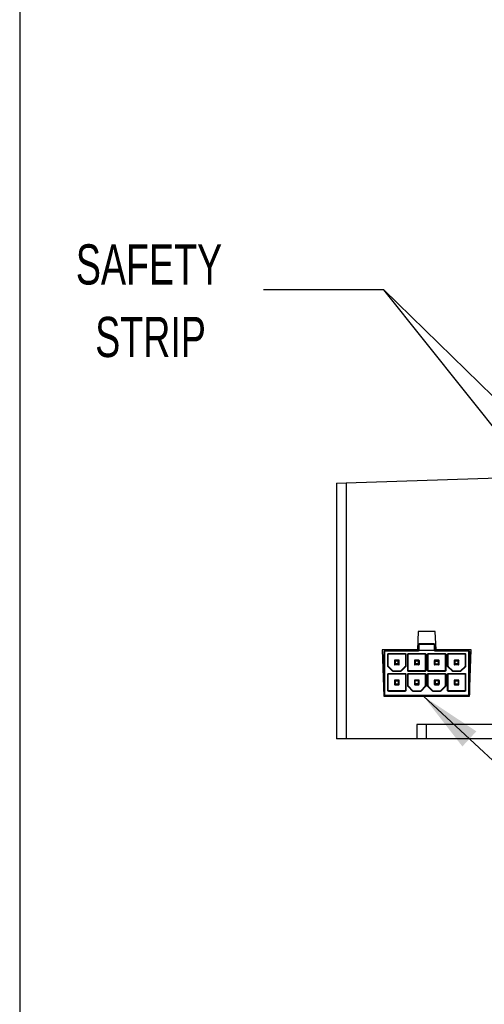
# Model space of a CAD drawing. Header units: millimetres. Extents: x 25 to 1092, y 25 to 838.
# Tile 2 of 9: x 25 to 123, y 224 to 432. Entities that reach past the tile are written whole.
import ezdxf

# ---------------------------------------------------------------- set-up
doc = ezdxf.new("R2010")
doc.units = ezdxf.units.MM
doc.header["$LTSCALE"] = 4
doc.layers.add('TEXT', color=140, linetype='Continuous', lineweight=25)
doc.styles.add('SLDTEXTSTYLE0', font='TXT', dxfattribs={"width": 0.7})
doc.dimstyles.new('SLDDIMSTYLE2', dxfattribs={"dimtxt": 0.18, "dimasz": 13.208, "dimexe": 0, "dimexo": 0.0625, "dimgap": 0, "dimtad": 0, "dimtih": 1, "dimtoh": 1, "dimdec": 0, "dimrnd": 1e-09, "dimzin": 0, "dimdsep": 46, "dimtxsty": 'Standard', "dimsah": 1, "dimcen": 0.09, "dimadec": 0, "dimazin": 0, "dimtfac": 13.208, "dimtdec": 0, "dimtofl": 0, "dimtmove": 0, "dimatfit": 3, "dimfxl": 0, "dimfrac": 2, "dimtolj": 1, "dimtzin": 0, "dimarcsym": 0})

msp = doc.modelspace()

# ---------------------------------------------------------------- linework, layer by layer
for p, q in [((92.166, 334.101), (94.166, 334.168)), ((94.166, 334.168), (126.257, 335.246)), ((94.166, 334.168), (94.166, 280.228)), ((92.166, 334.101), (92.166, 280.228)), ((109.402, 302.858), (109.199, 298.999)), ((112.931, 302.858), (109.402, 302.858)), ((113.133, 298.999), (112.931, 302.858)), ((109.199, 298.999), (101.815, 298.999)), ((101.815, 298.999), (102.141, 289.196)), ((109.47, 300.128), (109.47, 298.928)), ((109.57, 300.228), (109.57, 300.213)), ((112.77, 300.228), (109.57, 300.228)), ((109.57, 299.013), (109.57, 300.213)), ((109.57, 300.213), (112.77, 300.213)), ((112.77, 300.213), (112.77, 300.228)), ((112.77, 300.213), (112.77, 299.013)), ((112.87, 298.928), (112.87, 300.128)), ((120.518, 298.999), (113.133, 298.999)), ((120.158, 289.196), (120.518, 298.999)), ((102.17, 289.428), (102.17, 298.628)), ((102.27, 298.628), (102.17, 298.628)), ((102.27, 298.628), (102.27, 289.428)), ((102.37, 298.728), (102.37, 298.828)), ((109.37, 298.828), (102.37, 298.828)), ((109.37, 298.728), (102.37, 298.728)), ((102.97, 295.569), (102.97, 298.028)), ((102.97, 298.028), (103.07, 298.028)), ((103.07, 295.569), (103.07, 298.028)), ((103.17, 298.228), (106.57, 298.228)), ((103.17, 298.128), (103.17, 298.228)), ((103.17, 298.128), (106.57, 298.128)), ((104.57, 296.628), (104.399, 296.798)), ((105.27, 296.828), (104.47, 296.828)), ((105.341, 296.798), (105.17, 296.628)), ((106.57, 298.228), (106.57, 298.128)), ((106.67, 298.028), (106.67, 295.569)), ((106.77, 298.028), (106.67, 298.028)), ((106.77, 298.028), (106.77, 295.569)), ((107.17, 294.628), (107.17, 298.028)), ((107.17, 298.028), (107.27, 298.028)), ((107.27, 294.628), (107.27, 298.028)), ((107.37, 298.228), (110.77, 298.228)), ((107.37, 298.128), (107.37, 298.228)), ((107.37, 298.128), (110.77, 298.128)), ((108.599, 296.798), (108.77, 296.628)), ((109.47, 296.828), (108.67, 296.828)), ((109.37, 298.728), (109.37, 298.828)), ((109.541, 296.798), (109.37, 296.628)), ((112.797, 298.828), (109.543, 298.828)), ((110.77, 298.228), (110.77, 298.128)), ((110.87, 298.028), (110.87, 294.628)), ((110.97, 298.028), (110.87, 298.028)), ((110.97, 298.028), (110.97, 294.628)), ((111.37, 294.628), (111.37, 298.028)), ((111.37, 298.028), (111.47, 298.028)), ((111.47, 294.628), (111.47, 298.028)), ((111.57, 298.228), (114.97, 298.228)), ((111.57, 298.128), (111.57, 298.228)), ((111.57, 298.128), (114.97, 298.128)), ((112.799, 296.798), (112.97, 296.628)), ((113.67, 296.828), (112.87, 296.828)), ((112.97, 298.728), (112.97, 298.828)), ((119.97, 298.828), (112.97, 298.828)), ((119.97, 298.728), (112.97, 298.728)), ((113.57, 296.628), (113.741, 296.798)), ((114.97, 298.228), (114.97, 298.128)), ((115.07, 298.028), (115.07, 294.628)), ((115.17, 298.028), (115.07, 298.028)), ((115.17, 298.028), (115.17, 294.628)), ((115.57, 295.569), (115.57, 298.028)), ((115.57, 298.028), (115.67, 298.028)), ((115.67, 295.569), (115.67, 298.028)), ((115.77, 298.228), (119.17, 298.228)), ((115.77, 298.128), (115.77, 298.228)), ((115.77, 298.128), (119.17, 298.128)), ((117.17, 296.628), (116.999, 296.798)), ((117.87, 296.828), (117.07, 296.828)), ((117.941, 296.798), (117.77, 296.628)), ((119.17, 298.228), (119.17, 298.128)), ((119.27, 298.028), (119.27, 295.569)), ((119.37, 298.028), (119.27, 298.028)), ((119.37, 298.028), (119.37, 295.569)), ((119.97, 298.728), (119.97, 298.828)), ((120.07, 289.428), (120.07, 298.628)), ((120.07, 298.628), (120.17, 298.628)), ((120.17, 298.628), (120.17, 289.512)), ((102.97, 295.569), (103.07, 295.569)), ((103.028, 295.428), (103.099, 295.498)), ((103.97, 294.486), (103.028, 295.428)), ((103.099, 295.498), (104.041, 294.557)), ((104.37, 296.728), (104.37, 295.928)), ((104.57, 296.028), (104.399, 295.857)), ((105.27, 295.828), (104.47, 295.828)), ((105.17, 296.628), (104.57, 296.628)), ((104.57, 296.028), (104.57, 296.628)), ((105.17, 296.028), (104.57, 296.028)), ((105.17, 296.028), (105.17, 296.628)), ((105.341, 295.857), (105.17, 296.028)), ((105.37, 295.928), (105.37, 296.728)), ((105.699, 294.557), (106.641, 295.498)), ((106.711, 295.428), (105.77, 294.486)), ((106.711, 295.428), (106.641, 295.498)), ((106.77, 295.569), (106.67, 295.569)), ((108.57, 296.728), (108.57, 295.928)), ((108.77, 296.028), (108.599, 295.857)), ((109.47, 295.828), (108.67, 295.828)), ((108.77, 296.628), (108.77, 296.028)), ((109.37, 296.628), (108.77, 296.628)), ((109.37, 296.028), (108.77, 296.028)), ((109.37, 296.628), (109.37, 296.028)), ((109.37, 296.028), (109.541, 295.857)), ((109.57, 296.728), (109.57, 295.928)), ((112.77, 296.728), (112.77, 295.928)), ((112.799, 295.857), (112.97, 296.028)), ((113.67, 295.828), (112.87, 295.828)), ((112.97, 296.028), (112.97, 296.628)), ((112.97, 296.628), (113.57, 296.628)), ((112.97, 296.028), (113.57, 296.028)), ((113.57, 296.628), (113.57, 296.028)), ((113.57, 296.028), (113.741, 295.857)), ((113.77, 295.928), (113.77, 296.728)), ((115.57, 295.569), (115.67, 295.569)), ((115.628, 295.428), (115.699, 295.498)), ((116.57, 294.486), (115.628, 295.428)), ((115.699, 295.498), (116.641, 294.557)), ((116.97, 296.728), (116.97, 295.928)), ((117.17, 296.028), (116.999, 295.857)), ((117.87, 295.828), (117.07, 295.828)), ((117.17, 296.028), (117.17, 296.628)), ((117.77, 296.628), (117.17, 296.628)), ((117.77, 296.028), (117.17, 296.028)), ((117.77, 296.028), (117.77, 296.628)), ((117.941, 295.857), (117.77, 296.028)), ((117.97, 295.928), (117.97, 296.728)), ((118.299, 294.557), (119.241, 295.498)), ((119.311, 295.428), (118.37, 294.486)), ((119.311, 295.428), (119.241, 295.498)), ((119.37, 295.569), (119.27, 295.569)), ((102.97, 290.428), (102.97, 293.828)), ((102.97, 293.828), (103.07, 293.828)), ((103.07, 290.428), (103.07, 293.828)), ((103.17, 294.028), (106.57, 294.028)), ((103.17, 293.928), (103.17, 294.028)), ((103.17, 293.928), (106.57, 293.928)), ((103.97, 294.486), (104.041, 294.557)), ((104.111, 294.428), (104.111, 294.528)), ((104.111, 294.528), (105.628, 294.528)), ((105.628, 294.428), (104.111, 294.428)), ((104.37, 292.628), (104.57, 292.428)), ((105.27, 292.628), (104.37, 292.628)), ((104.37, 292.628), (104.37, 291.728)), ((105.628, 294.428), (105.628, 294.528)), ((105.77, 294.486), (105.699, 294.557)), ((106.57, 294.028), (106.57, 293.928)), ((106.67, 293.828), (106.67, 290.428)), ((106.77, 293.828), (106.67, 293.828)), ((106.77, 293.828), (106.77, 290.428)), ((107.17, 294.628), (107.27, 294.628)), ((107.17, 291.369), (107.17, 293.828)), ((107.17, 293.828), (107.27, 293.828)), ((107.27, 291.369), (107.27, 293.828)), ((107.37, 294.428), (107.37, 294.528)), ((110.77, 294.528), (107.37, 294.528)), ((110.77, 294.428), (107.37, 294.428)), ((107.37, 294.028), (110.77, 294.028)), ((107.37, 293.928), (107.37, 294.028)), ((107.37, 293.928), (110.77, 293.928)), ((108.77, 292.428), (108.57, 292.628)), ((109.47, 292.628), (108.57, 292.628)), ((108.57, 292.628), (108.57, 291.728)), ((110.77, 294.428), (110.77, 294.528)), ((110.77, 294.028), (110.77, 293.928)), ((110.97, 294.628), (110.87, 294.628)), ((110.87, 293.828), (110.87, 291.369)), ((110.97, 293.828), (110.87, 293.828)), ((110.97, 293.828), (110.97, 291.369)), ((111.37, 294.628), (111.47, 294.628)), ((111.37, 291.369), (111.37, 293.828)), ((111.37, 293.828), (111.47, 293.828)), ((111.47, 291.369), (111.47, 293.828)), ((111.57, 294.428), (111.57, 294.528)), ((114.97, 294.528), (111.57, 294.528)), ((114.97, 294.428), (111.57, 294.428)), ((111.57, 294.028), (114.97, 294.028)), ((111.57, 293.928), (111.57, 294.028)), ((111.57, 293.928), (114.97, 293.928)), ((112.77, 292.628), (112.77, 291.728)), ((112.77, 292.628), (112.97, 292.428)), ((113.67, 292.628), (112.77, 292.628)), ((114.97, 294.428), (114.97, 294.528)), ((114.97, 294.028), (114.97, 293.928)), ((115.17, 294.628), (115.07, 294.628)), ((115.07, 293.828), (115.07, 291.369)), ((115.17, 293.828), (115.07, 293.828)), ((115.17, 293.828), (115.17, 291.369)), ((115.57, 290.428), (115.57, 293.828)), ((115.57, 293.828), (115.67, 293.828)), ((115.67, 290.428), (115.67, 293.828)), ((115.77, 294.028), (119.17, 294.028)), ((115.77, 293.928), (115.77, 294.028)), ((115.77, 293.928), (119.17, 293.928)), ((116.57, 294.486), (116.641, 294.557)), ((116.711, 294.428), (116.711, 294.528)), ((116.711, 294.528), (118.228, 294.528)), ((118.228, 294.428), (116.711, 294.428)), ((116.97, 292.628), (116.97, 291.728)), ((116.97, 292.628), (117.17, 292.428)), ((117.87, 292.628), (116.97, 292.628)), ((118.228, 294.428), (118.228, 294.528)), ((118.37, 294.486), (118.299, 294.557)), ((119.17, 294.028), (119.17, 293.928)), ((119.27, 293.828), (119.27, 290.428)), ((119.37, 293.828), (119.27, 293.828)), ((119.37, 293.828), (119.37, 290.428)), ((104.399, 291.657), (104.57, 291.828)), ((104.47, 291.628), (105.27, 291.628)), ((104.57, 292.428), (105.17, 292.428)), ((104.57, 291.828), (104.57, 292.428)), ((104.57, 291.828), (105.17, 291.828)), ((105.17, 292.428), (105.341, 292.598)), ((105.17, 292.428), (105.17, 291.828)), ((105.17, 291.828), (105.341, 291.657)), ((105.37, 291.728), (105.37, 292.528)), ((107.17, 291.369), (107.27, 291.369)), ((107.228, 291.228), (107.299, 291.298)), ((108.17, 290.286), (107.228, 291.228)), ((107.299, 291.298), (108.241, 290.357)), ((108.77, 291.828), (108.599, 291.657)), ((108.67, 291.628), (109.47, 291.628)), ((108.77, 291.828), (108.77, 292.428)), ((109.37, 292.428), (108.77, 292.428)), ((109.37, 291.828), (108.77, 291.828)), ((109.541, 292.598), (109.37, 292.428)), ((109.37, 292.428), (109.37, 291.828)), ((109.541, 291.657), (109.37, 291.828)), ((109.57, 291.728), (109.57, 292.528)), ((109.899, 290.357), (110.841, 291.298)), ((110.911, 291.228), (109.97, 290.286)), ((110.911, 291.228), (110.841, 291.298)), ((110.97, 291.369), (110.87, 291.369)), ((111.37, 291.369), (111.47, 291.369)), ((111.428, 291.228), (111.499, 291.298)), ((112.37, 290.286), (111.428, 291.228)), ((111.499, 291.298), (112.441, 290.357)), ((112.97, 291.828), (112.799, 291.657)), ((112.87, 291.628), (113.67, 291.628)), ((112.97, 292.428), (112.97, 291.828)), ((113.57, 292.428), (112.97, 292.428)), ((113.57, 291.828), (112.97, 291.828)), ((113.741, 292.598), (113.57, 292.428)), ((113.57, 292.428), (113.57, 291.828)), ((113.57, 291.828), (113.741, 291.657)), ((113.77, 292.528), (113.77, 291.728)), ((114.099, 290.357), (115.041, 291.298)), ((115.111, 291.228), (114.17, 290.286)), ((115.111, 291.228), (115.041, 291.298)), ((115.17, 291.369), (115.07, 291.369)), ((116.999, 291.657), (117.17, 291.828)), ((117.07, 291.628), (117.87, 291.628)), ((117.17, 291.828), (117.17, 292.428)), ((117.17, 292.428), (117.77, 292.428)), ((117.17, 291.828), (117.77, 291.828)), ((117.77, 292.428), (117.941, 292.598)), ((117.77, 292.428), (117.77, 291.828)), ((117.77, 291.828), (117.941, 291.657)), ((117.97, 291.728), (117.97, 292.528)), ((102.141, 289.196), (120.158, 289.196)), ((102.27, 289.428), (102.17, 289.428)), ((119.97, 289.328), (102.37, 289.328)), ((102.37, 289.328), (102.37, 289.228)), ((119.97, 289.228), (102.37, 289.228)), ((102.97, 290.428), (103.07, 290.428)), ((103.17, 290.228), (103.17, 290.328)), ((106.57, 290.328), (103.17, 290.328)), ((106.57, 290.228), (103.17, 290.228)), ((104.37, 289.228), (104.37, 289.196)), ((104.47, 289.196), (104.47, 289.228)), ((105.27, 289.196), (105.27, 289.228)), ((105.37, 289.228), (105.37, 289.196)), ((106.57, 290.228), (106.57, 290.328)), ((106.77, 290.428), (106.67, 290.428)), ((108.17, 290.286), (108.241, 290.357)), ((108.311, 290.228), (108.311, 290.328)), ((108.311, 290.328), (109.828, 290.328)), ((109.828, 290.228), (108.311, 290.228)), ((108.57, 289.228), (108.57, 289.196)), ((108.67, 289.196), (108.67, 289.228)), ((109.47, 289.196), (109.47, 289.228)), ((109.57, 289.228), (109.57, 289.196)), ((109.828, 290.228), (109.828, 290.328)), ((109.97, 290.286), (109.899, 290.357)), ((112.37, 290.286), (112.441, 290.357)), ((112.511, 290.228), (112.511, 290.328)), ((112.511, 290.328), (114.028, 290.328)), ((114.028, 290.228), (112.511, 290.228)), ((112.77, 289.228), (112.77, 289.196)), ((112.87, 289.228), (112.87, 289.196)), ((113.67, 289.228), (113.67, 289.196)), ((113.77, 289.228), (113.77, 289.196)), ((114.028, 290.228), (114.028, 290.328)), ((114.17, 290.286), (114.099, 290.357)), ((115.57, 290.428), (115.67, 290.428)), ((115.77, 290.228), (115.77, 290.328)), ((119.17, 290.328), (115.77, 290.328)), ((119.17, 290.228), (115.77, 290.228)), ((116.97, 289.228), (116.97, 289.196)), ((117.07, 289.196), (117.07, 289.228)), ((117.87, 289.196), (117.87, 289.228)), ((117.97, 289.228), (117.97, 289.196)), ((119.17, 290.228), (119.17, 290.328)), ((119.37, 290.428), (119.27, 290.428)), ((119.97, 289.228), (119.97, 289.328)), ((120.167, 289.428), (120.07, 289.428)), ((109.061, 283.228), (109.061, 280.228)), ((111.061, 283.228), (109.061, 283.228)), ((111.061, 283.228), (111.061, 280.228)), ((133.271, 283.228), (111.061, 283.228)), ((94.166, 280.228), (92.166, 280.228)), ((109.061, 280.228), (94.166, 280.228)), ((111.061, 280.228), (109.061, 280.228)), ((133.271, 280.228), (111.061, 280.228))]:
    msp.add_line(p, q)
for centre, radius, start, end in [((109.37, 298.928), 0.1, 270, 308.94244), ((109.57, 300.128), 0.1, 90, 180), ((109.563, 300.12), 0.0934, 85.71495, 174.95133), ((109.563, 298.92), 0.0934, 85.71495, 174.95133), ((112.77, 300.128), 0.1, 0, 90), ((112.777, 300.12), 0.0934, 5.04867, 94.28505), ((112.777, 298.92), 0.0934, 5.04867, 94.28505), ((112.97, 298.928), 0.1, 231.05756, 270), ((102.37, 298.628), 0.2, 90, 180), ((103.17, 298.028), 0.1, 90, 180), ((104.47, 296.728), 0.1, 135, 180), ((104.47, 296.728), 0.1, 90, 135), ((105.27, 296.728), 0.1, 45, 90), ((105.27, 296.728), 0.1, 0, 45), ((106.57, 298.028), 0.1, 0, 90), ((107.37, 298.028), 0.1, 90, 180), ((108.67, 296.728), 0.1, 135, 180), ((108.67, 296.728), 0.1, 90, 135), ((109.47, 296.728), 0.1, 45, 90), ((109.47, 296.728), 0.1, 0, 45), ((110.77, 298.028), 0.1, 0, 90), ((111.57, 298.028), 0.1, 90, 180), ((112.87, 296.728), 0.1, 135, 180), ((112.87, 296.728), 0.1, 90, 135), ((113.67, 296.728), 0.1, 45, 90), ((113.67, 296.728), 0.1, 0, 45), ((114.97, 298.028), 0.1, 0, 90), ((115.77, 298.028), 0.1, 90, 180), ((117.07, 296.728), 0.1, 135, 180), ((117.07, 296.728), 0.1, 90, 135), ((117.87, 296.728), 0.1, 45, 90), ((117.87, 296.728), 0.1, 0, 45), ((119.17, 298.028), 0.1, 0, 90), ((119.97, 298.628), 0.2, 0, 90), ((103.17, 295.569), 0.1, 180, 225), ((104.47, 295.928), 0.1, 180, 225), ((104.47, 295.928), 0.1, 225, 270), ((105.27, 295.928), 0.1, 270, 315), ((105.27, 295.928), 0.1, 315, 0), ((106.57, 295.569), 0.1, 315, 0), ((108.67, 295.928), 0.1, 180, 225), ((108.67, 295.928), 0.1, 225, 270), ((109.47, 295.928), 0.1, 270, 315), ((109.47, 295.928), 0.1, 315, 0), ((112.87, 295.928), 0.1, 180, 225), ((112.87, 295.928), 0.1, 225, 270), ((113.67, 295.928), 0.1, 270, 315), ((113.67, 295.928), 0.1, 315, 0), ((115.77, 295.569), 0.1, 180, 225), ((117.07, 295.928), 0.1, 180, 225), ((117.07, 295.928), 0.1, 225, 270), ((117.87, 295.928), 0.1, 270, 315), ((117.87, 295.928), 0.1, 315, 0), ((119.17, 295.569), 0.1, 315, 0), ((103.17, 293.828), 0.1, 90, 180), ((104.111, 294.628), 0.1, 225, 270), ((105.27, 292.528), 0.1, 45, 90), ((105.628, 294.628), 0.1, 270, 315), ((106.57, 293.828), 0.1, 0, 90), ((107.37, 294.628), 0.1, 180, 270), ((107.37, 293.828), 0.1, 90, 180), ((109.47, 292.528), 0.1, 45, 90), ((110.77, 294.628), 0.1, 270, 0), ((110.77, 293.828), 0.1, 0, 90), ((111.57, 294.628), 0.1, 180, 270), ((111.57, 293.828), 0.1, 90, 180), ((113.67, 292.528), 0.1, 45, 90), ((114.97, 294.628), 0.1, 270, 0), ((114.97, 293.828), 0.1, 0, 90), ((115.77, 293.828), 0.1, 90, 180), ((116.711, 294.628), 0.1, 225, 270), ((117.87, 292.528), 0.1, 45, 90), ((118.228, 294.628), 0.1, 270, 315), ((119.17, 293.828), 0.1, 0, 90), ((104.47, 291.728), 0.1, 180, 225), ((104.47, 291.728), 0.1, 225, 270), ((105.27, 291.728), 0.1, 270, 315), ((105.27, 292.528), 0.1, 0, 45), ((105.27, 291.728), 0.1, 315, 0), ((107.37, 291.369), 0.1, 180, 225), ((108.67, 291.728), 0.1, 180, 225), ((108.67, 291.728), 0.1, 225, 270), ((109.47, 291.728), 0.1, 270, 315), ((109.47, 292.528), 0.1, 0, 45), ((109.47, 291.728), 0.1, 315, 0), ((110.77, 291.369), 0.1, 315, 0), ((111.57, 291.369), 0.1, 180, 225), ((112.87, 291.728), 0.1, 180, 225), ((112.87, 291.728), 0.1, 225, 270), ((113.67, 291.728), 0.1, 270, 315), ((113.67, 292.528), 0.1, 0, 45), ((113.67, 291.728), 0.1, 315, 0), ((114.97, 291.369), 0.1, 315, 0), ((117.07, 291.728), 0.1, 180, 225), ((117.07, 291.728), 0.1, 225, 270), ((117.87, 291.728), 0.1, 270, 315), ((117.87, 292.528), 0.1, 0, 45), ((117.87, 291.728), 0.1, 315, 0), ((102.37, 289.428), 0.2, 180, 270), ((103.17, 290.428), 0.1, 180, 270), ((106.57, 290.428), 0.1, 270, 0), ((108.311, 290.428), 0.1, 225, 270), ((109.828, 290.428), 0.1, 270, 315), ((112.511, 290.428), 0.1, 225, 270), ((114.028, 290.428), 0.1, 270, 315), ((115.77, 290.428), 0.1, 180, 270), ((119.17, 290.428), 0.1, 270, 0), ((119.97, 289.428), 0.2, 270, 347.55623)]:
    msp.add_arc(centre, radius, start, end)
for points in [[(109.47, 298.928), (109.47, 298.898), (109.456, 298.869), (109.433, 298.85)], [(109.475, 298.842), (109.533, 298.878), (109.57, 298.945), (109.57, 299.013)], [(112.77, 299.013), (112.77, 298.945), (112.807, 298.878), (112.865, 298.842)], [(112.907, 298.85), (112.884, 298.869), (112.87, 298.898), (112.87, 298.928)]]:
    msp.add_open_spline(points, degree=3)
for points, knots in [([(109.475, 298.842), (109.469, 298.845), (109.457, 298.852), (109.442, 298.855), (109.436, 298.852), (109.433, 298.85)], [0, 0, 0, 0, 0.2955988, 0.6286449, 1, 1, 1, 1]), ([(109.543, 298.828), (109.532, 298.828), (109.521, 298.829), (109.511, 298.83), (109.502, 298.832), (109.493, 298.834), (109.486, 298.837), (109.482, 298.839), (109.478, 298.84), (109.475, 298.842)], [0, 0, 0, 0, 0.000032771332, 0.000032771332, 0.000032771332, 0.000060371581, 0.000060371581, 0.000060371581, 0.000075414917, 0.000075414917, 0.000075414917, 0.000075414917]), ([(112.865, 298.842), (112.859, 298.839), (112.851, 298.836), (112.843, 298.833), (112.835, 298.831), (112.826, 298.83), (112.817, 298.829), (112.81, 298.828), (112.804, 298.828), (112.797, 298.828)], [0, 0, 0, 0, 0.000027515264, 0.000027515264, 0.000027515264, 0.00005470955, 0.00005470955, 0.00005470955, 0.000075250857, 0.000075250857, 0.000075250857, 0.000075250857]), ([(112.907, 298.85), (112.904, 298.852), (112.897, 298.855), (112.882, 298.852), (112.87, 298.845), (112.865, 298.842)], [0, 0, 0, 0, 0.3713551, 0.7044012, 1, 1, 1, 1]), ([(102.37, 298.728), (102.361, 298.727), (102.344, 298.726), (102.319, 298.715), (102.295, 298.697), (102.274, 298.667), (102.271, 298.641), (102.27, 298.628)], [0, 0, 0, 0, 0.16753468, 0.33044752, 0.50063279, 0.74883048, 1, 1, 1, 1]), ([(102.97, 298.028), (102.97, 298.041), (102.972, 298.067), (102.983, 298.105), (103.002, 298.139), (103.036, 298.179), (103.091, 298.22), (103.143, 298.225), (103.17, 298.228)], [0, 0, 0, 0, 0.1272001, 0.2497464, 0.3727003, 0.5010746, 0.7497428, 1, 1, 1, 1]), ([(106.57, 298.228), (106.583, 298.227), (106.609, 298.226), (106.647, 298.214), (106.681, 298.196), (106.722, 298.162), (106.762, 298.107), (106.767, 298.054), (106.77, 298.028)], [0, 0, 0, 0, 0.1272001, 0.2497464, 0.3727003, 0.5010746, 0.7497428, 1, 1, 1, 1]), ([(107.17, 298.028), (107.17, 298.041), (107.172, 298.067), (107.183, 298.105), (107.202, 298.139), (107.236, 298.179), (107.291, 298.22), (107.343, 298.225), (107.37, 298.228)], [0, 0, 0, 0, 0.1272001, 0.2497464, 0.3727003, 0.5010746, 0.7497428, 1, 1, 1, 1]), ([(109.543, 298.828), (109.537, 298.818), (109.524, 298.798), (109.499, 298.774), (109.466, 298.751), (109.422, 298.731), (109.387, 298.729), (109.37, 298.728)], [0, 0, 0, 0, 0.1669756, 0.3320356, 0.5003421, 0.7494255, 1, 1, 1, 1]), ([(110.77, 298.228), (110.783, 298.227), (110.809, 298.226), (110.847, 298.214), (110.881, 298.196), (110.922, 298.162), (110.962, 298.107), (110.967, 298.054), (110.97, 298.028)], [0, 0, 0, 0, 0.1272001, 0.2497464, 0.3727003, 0.5010746, 0.7497428, 1, 1, 1, 1]), ([(111.37, 298.028), (111.37, 298.041), (111.372, 298.067), (111.383, 298.105), (111.402, 298.139), (111.436, 298.179), (111.491, 298.22), (111.543, 298.225), (111.57, 298.228)], [0, 0, 0, 0, 0.1272001, 0.2497464, 0.3727003, 0.5010746, 0.7497428, 1, 1, 1, 1]), ([(112.97, 298.728), (112.958, 298.728), (112.935, 298.729), (112.901, 298.739), (112.864, 298.756), (112.826, 298.784), (112.806, 298.813), (112.797, 298.828)], [0, 0, 0, 0, 0.1669756, 0.3320356, 0.5003421, 0.7494255, 1, 1, 1, 1]), ([(114.97, 298.228), (114.983, 298.227), (115.009, 298.226), (115.047, 298.214), (115.081, 298.196), (115.122, 298.162), (115.162, 298.107), (115.167, 298.054), (115.17, 298.028)], [0, 0, 0, 0, 0.1272001, 0.2497464, 0.3727003, 0.5010746, 0.7497428, 1, 1, 1, 1]), ([(115.57, 298.028), (115.57, 298.041), (115.572, 298.067), (115.583, 298.105), (115.602, 298.139), (115.636, 298.179), (115.691, 298.22), (115.743, 298.225), (115.77, 298.228)], [0, 0, 0, 0, 0.1272001, 0.2497464, 0.3727003, 0.5010746, 0.7497428, 1, 1, 1, 1]), ([(119.17, 298.228), (119.183, 298.227), (119.209, 298.226), (119.247, 298.214), (119.281, 298.196), (119.322, 298.162), (119.362, 298.107), (119.367, 298.054), (119.37, 298.028)], [0, 0, 0, 0, 0.12720007, 0.24974642, 0.37270026, 0.50107463, 0.74974281, 1, 1, 1, 1]), ([(120.07, 298.628), (120.069, 298.636), (120.068, 298.654), (120.058, 298.678), (120.039, 298.702), (120.009, 298.724), (119.983, 298.726), (119.97, 298.728)], [0, 0, 0, 0, 0.16753468, 0.33044752, 0.50063279, 0.74883048, 1, 1, 1, 1]), ([(103.028, 295.428), (103.019, 295.438), (103.002, 295.457), (102.983, 295.492), (102.972, 295.53), (102.97, 295.556), (102.97, 295.569)], [0, 0, 0, 0, 0.2550909, 0.5, 0.7449091, 1, 1, 1, 1]), ([(106.77, 295.569), (106.769, 295.556), (106.768, 295.53), (106.756, 295.492), (106.738, 295.457), (106.72, 295.438), (106.711, 295.428)], [0, 0, 0, 0, 0.2550909, 0.5, 0.7449091, 1, 1, 1, 1]), ([(115.628, 295.428), (115.619, 295.438), (115.602, 295.457), (115.583, 295.492), (115.572, 295.53), (115.57, 295.556), (115.57, 295.569)], [0, 0, 0, 0, 0.2550909, 0.5, 0.7449091, 1, 1, 1, 1]), ([(119.37, 295.569), (119.369, 295.556), (119.368, 295.53), (119.356, 295.492), (119.338, 295.457), (119.32, 295.438), (119.311, 295.428)], [0, 0, 0, 0, 0.2550909, 0.5, 0.7449091, 1, 1, 1, 1]), ([(102.97, 293.828), (102.97, 293.841), (102.972, 293.867), (102.983, 293.905), (103.002, 293.939), (103.036, 293.979), (103.091, 294.02), (103.143, 294.025), (103.17, 294.028)], [0, 0, 0, 0, 0.1272001, 0.2497464, 0.3727003, 0.5010746, 0.7497428, 1, 1, 1, 1]), ([(104.111, 294.428), (104.098, 294.428), (104.072, 294.43), (104.034, 294.441), (103.999, 294.46), (103.98, 294.477), (103.97, 294.486)], [0, 0, 0, 0, 0.2550909, 0.5, 0.7449091, 1, 1, 1, 1]), ([(105.77, 294.486), (105.76, 294.477), (105.74, 294.46), (105.706, 294.441), (105.668, 294.43), (105.642, 294.428), (105.628, 294.428)], [0, 0, 0, 0, 0.2550909, 0.5, 0.7449091, 1, 1, 1, 1]), ([(106.57, 294.028), (106.583, 294.027), (106.609, 294.026), (106.647, 294.014), (106.681, 293.996), (106.722, 293.962), (106.762, 293.907), (106.767, 293.854), (106.77, 293.828)], [0, 0, 0, 0, 0.1272001, 0.2497464, 0.3727003, 0.5010746, 0.7497428, 1, 1, 1, 1]), ([(107.37, 294.428), (107.357, 294.428), (107.33, 294.43), (107.293, 294.441), (107.258, 294.46), (107.218, 294.493), (107.178, 294.549), (107.172, 294.601), (107.17, 294.628)], [0, 0, 0, 0, 0.1272001, 0.2497464, 0.3727003, 0.5010746, 0.7497428, 1, 1, 1, 1]), ([(107.17, 293.828), (107.17, 293.841), (107.172, 293.867), (107.183, 293.905), (107.202, 293.939), (107.236, 293.979), (107.291, 294.02), (107.343, 294.025), (107.37, 294.028)], [0, 0, 0, 0, 0.1272001, 0.2497464, 0.3727003, 0.5010746, 0.7497428, 1, 1, 1, 1]), ([(110.97, 294.628), (110.969, 294.614), (110.968, 294.588), (110.956, 294.551), (110.938, 294.516), (110.904, 294.476), (110.849, 294.436), (110.796, 294.43), (110.77, 294.428)], [0, 0, 0, 0, 0.1272001, 0.2497464, 0.3727003, 0.5010746, 0.7497428, 1, 1, 1, 1]), ([(110.77, 294.028), (110.783, 294.027), (110.809, 294.026), (110.847, 294.014), (110.881, 293.996), (110.922, 293.962), (110.962, 293.907), (110.967, 293.854), (110.97, 293.828)], [0, 0, 0, 0, 0.1272001, 0.2497464, 0.3727003, 0.5010746, 0.7497428, 1, 1, 1, 1]), ([(111.57, 294.428), (111.557, 294.428), (111.53, 294.43), (111.493, 294.441), (111.458, 294.46), (111.418, 294.493), (111.378, 294.549), (111.372, 294.601), (111.37, 294.628)], [0, 0, 0, 0, 0.1272001, 0.2497464, 0.3727003, 0.5010746, 0.7497428, 1, 1, 1, 1]), ([(111.37, 293.828), (111.37, 293.841), (111.372, 293.867), (111.383, 293.905), (111.402, 293.939), (111.436, 293.979), (111.491, 294.02), (111.543, 294.025), (111.57, 294.028)], [0, 0, 0, 0, 0.1272001, 0.2497464, 0.3727003, 0.5010746, 0.7497428, 1, 1, 1, 1]), ([(115.17, 294.628), (115.169, 294.614), (115.168, 294.588), (115.156, 294.551), (115.138, 294.516), (115.104, 294.476), (115.049, 294.436), (114.996, 294.43), (114.97, 294.428)], [0, 0, 0, 0, 0.1272001, 0.2497464, 0.3727003, 0.5010746, 0.7497428, 1, 1, 1, 1]), ([(114.97, 294.028), (114.983, 294.027), (115.009, 294.026), (115.047, 294.014), (115.081, 293.996), (115.122, 293.962), (115.162, 293.907), (115.167, 293.854), (115.17, 293.828)], [0, 0, 0, 0, 0.1272001, 0.2497464, 0.3727003, 0.5010746, 0.7497428, 1, 1, 1, 1]), ([(115.57, 293.828), (115.57, 293.841), (115.572, 293.867), (115.583, 293.905), (115.602, 293.939), (115.636, 293.979), (115.691, 294.02), (115.743, 294.025), (115.77, 294.028)], [0, 0, 0, 0, 0.1272001, 0.2497464, 0.3727003, 0.5010746, 0.7497428, 1, 1, 1, 1]), ([(116.711, 294.428), (116.698, 294.428), (116.672, 294.43), (116.634, 294.441), (116.599, 294.46), (116.58, 294.477), (116.57, 294.486)], [0, 0, 0, 0, 0.2550909, 0.5, 0.7449091, 1, 1, 1, 1]), ([(118.37, 294.486), (118.36, 294.477), (118.34, 294.46), (118.306, 294.441), (118.268, 294.43), (118.242, 294.428), (118.228, 294.428)], [0, 0, 0, 0, 0.2550909, 0.5, 0.7449091, 1, 1, 1, 1]), ([(119.17, 294.028), (119.183, 294.027), (119.209, 294.026), (119.247, 294.014), (119.281, 293.996), (119.322, 293.962), (119.362, 293.907), (119.367, 293.854), (119.37, 293.828)], [0, 0, 0, 0, 0.1272001, 0.2497464, 0.3727003, 0.5010746, 0.7497428, 1, 1, 1, 1]), ([(107.228, 291.228), (107.219, 291.238), (107.202, 291.257), (107.183, 291.292), (107.172, 291.33), (107.17, 291.356), (107.17, 291.369)], [0, 0, 0, 0, 0.2550909, 0.5, 0.7449091, 1, 1, 1, 1]), ([(110.97, 291.369), (110.969, 291.356), (110.968, 291.33), (110.956, 291.292), (110.938, 291.257), (110.92, 291.238), (110.911, 291.228)], [0, 0, 0, 0, 0.25509092, 0.5, 0.74490908, 1, 1, 1, 1]), ([(111.428, 291.228), (111.419, 291.238), (111.402, 291.257), (111.383, 291.292), (111.372, 291.33), (111.37, 291.356), (111.37, 291.369)], [0, 0, 0, 0, 0.2550909, 0.5, 0.7449091, 1, 1, 1, 1]), ([(115.17, 291.369), (115.169, 291.356), (115.168, 291.33), (115.156, 291.292), (115.138, 291.257), (115.12, 291.238), (115.111, 291.228)], [0, 0, 0, 0, 0.25509092, 0.5, 0.74490908, 1, 1, 1, 1]), ([(102.37, 289.328), (102.343, 289.328), (102.318, 289.338), (102.28, 289.376), (102.27, 289.401), (102.27, 289.428)], [0, 0, 0, 0, 0.5, 0.5, 1, 1, 1, 1]), ([(103.17, 290.228), (103.157, 290.228), (103.13, 290.23), (103.093, 290.241), (103.058, 290.26), (103.018, 290.293), (102.978, 290.349), (102.972, 290.401), (102.97, 290.428)], [0, 0, 0, 0, 0.1272001, 0.2497464, 0.3727003, 0.5010746, 0.7497428, 1, 1, 1, 1]), ([(106.77, 290.428), (106.769, 290.414), (106.768, 290.388), (106.756, 290.351), (106.738, 290.316), (106.704, 290.276), (106.649, 290.236), (106.596, 290.23), (106.57, 290.228)], [0, 0, 0, 0, 0.1272001, 0.2497464, 0.3727003, 0.5010746, 0.7497428, 1, 1, 1, 1]), ([(108.311, 290.228), (108.298, 290.228), (108.272, 290.23), (108.234, 290.241), (108.199, 290.26), (108.18, 290.277), (108.17, 290.286)], [0, 0, 0, 0, 0.2550909, 0.5, 0.7449091, 1, 1, 1, 1]), ([(109.97, 290.286), (109.96, 290.277), (109.94, 290.26), (109.906, 290.241), (109.868, 290.23), (109.842, 290.228), (109.828, 290.228)], [0, 0, 0, 0, 0.2550909, 0.5, 0.7449091, 1, 1, 1, 1]), ([(112.511, 290.228), (112.498, 290.228), (112.472, 290.23), (112.434, 290.241), (112.399, 290.26), (112.38, 290.277), (112.37, 290.286)], [0, 0, 0, 0, 0.2550909, 0.5, 0.7449091, 1, 1, 1, 1]), ([(114.17, 290.286), (114.16, 290.277), (114.14, 290.26), (114.106, 290.241), (114.068, 290.23), (114.042, 290.228), (114.028, 290.228)], [0, 0, 0, 0, 0.2550909, 0.5, 0.7449091, 1, 1, 1, 1]), ([(115.77, 290.228), (115.757, 290.228), (115.73, 290.23), (115.693, 290.241), (115.658, 290.26), (115.618, 290.293), (115.578, 290.349), (115.572, 290.401), (115.57, 290.428)], [0, 0, 0, 0, 0.1272001, 0.2497464, 0.3727003, 0.5010746, 0.7497428, 1, 1, 1, 1]), ([(119.37, 290.428), (119.369, 290.414), (119.368, 290.388), (119.356, 290.351), (119.338, 290.316), (119.304, 290.276), (119.249, 290.236), (119.196, 290.23), (119.17, 290.228)], [0, 0, 0, 0, 0.1272001, 0.2497464, 0.3727003, 0.5010746, 0.7497428, 1, 1, 1, 1]), ([(119.97, 289.328), (119.979, 289.328), (119.996, 289.329), (120.02, 289.34), (120.044, 289.359), (120.066, 289.388), (120.069, 289.414), (120.07, 289.428)], [0, 0, 0, 0, 0.1675347, 0.3304475, 0.5006328, 0.7488305, 1, 1, 1, 1])]:
    msp.add_open_spline(points, degree=3, knots=knots)
at = {"layer": 'TEXT'}
msp.add_line((25.4, 838.2), (25.4, 25.4), dxfattribs=at)

# ---------------------------------------------------------------- texts
at = {"layer": 'TEXT', "char_height": 8.4667, "attachment_point": 2, "style": 'SLDTEXTSTYLE0'}
for s, insert in [('SAFETY', (52.647, 384.453)), ('STRIP', (52.975, 369.164))]:
    msp.add_mtext(s, dxfattribs=dict(at, insert=insert))

# ---------------------------------------------------------------- leaders
at = {"layer": 'TEXT'}
for points in [[(143.316, 323.228), (102.152, 374.873), (76.752, 374.873)], [(154.886, 323.228), (102.152, 374.873), (76.752, 374.873)], [(110.473, 289.196), (177.59, 226.997), (202.99, 226.997)]]:
    msp.add_leader(points, dimstyle='SLDDIMSTYLE2', dxfattribs=at)

doc.saveas('drawing.dxf')
